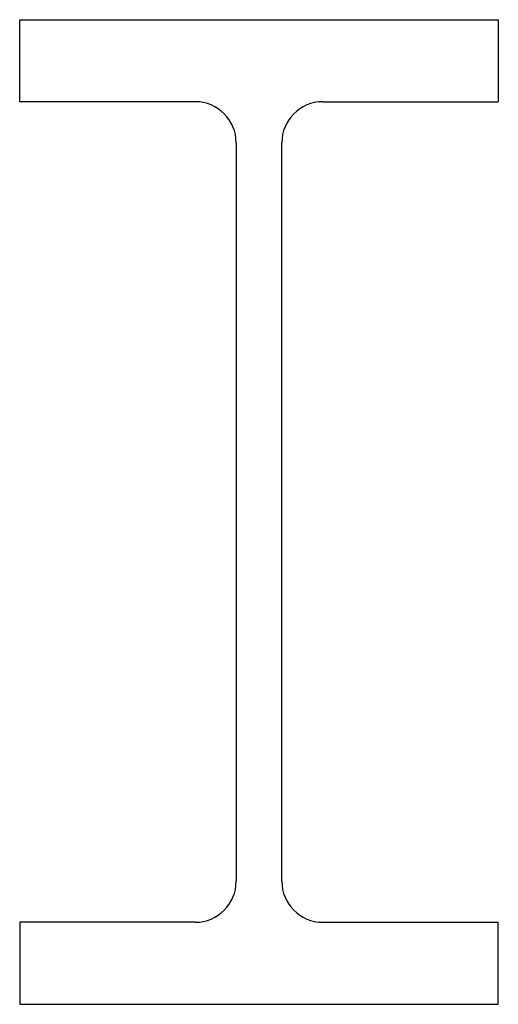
# Model space of a CAD drawing. Extents: x 0 to 315, y 0 to 648.
import ezdxf

# ---------------------------------------------------------------- set-up
doc = ezdxf.new("R2010")
doc.units = 0
doc.header["$LTSCALE"] = 10
doc.header["$MEASUREMENT"] = 0
doc.layers.get('0').update_dxf_attribs({"linetype": 'CONTINUOUS'})

msp = doc.modelspace()

# ---------------------------------------------------------------- linework, layer by layer
for p, q in [((0, 648), (315, 648)), ((0, 594), (0, 648)), ((315, 648), (315, 594)), ((115.5, 594), (0, 594)), ((199.5, 594), (315, 594)), ((142.5, 567), (142.5, 81)), ((172.5, 81), (172.5, 567)), ((115.5, 54), (0, 54)), ((0, 54), (0, 0)), ((199.5, 54), (315, 54)), ((315, 0), (315, 54)), ((0, 0), (315, 0))]:
    msp.add_line(p, q)
for centre, start, end in [((115.5, 567), 0, 90), ((199.5, 567), 90, 180), ((115.5, 81), 270, 0), ((199.5, 81), 180, 270)]:
    msp.add_arc(centre, 27, start, end)

doc.saveas('drawing.dxf')
